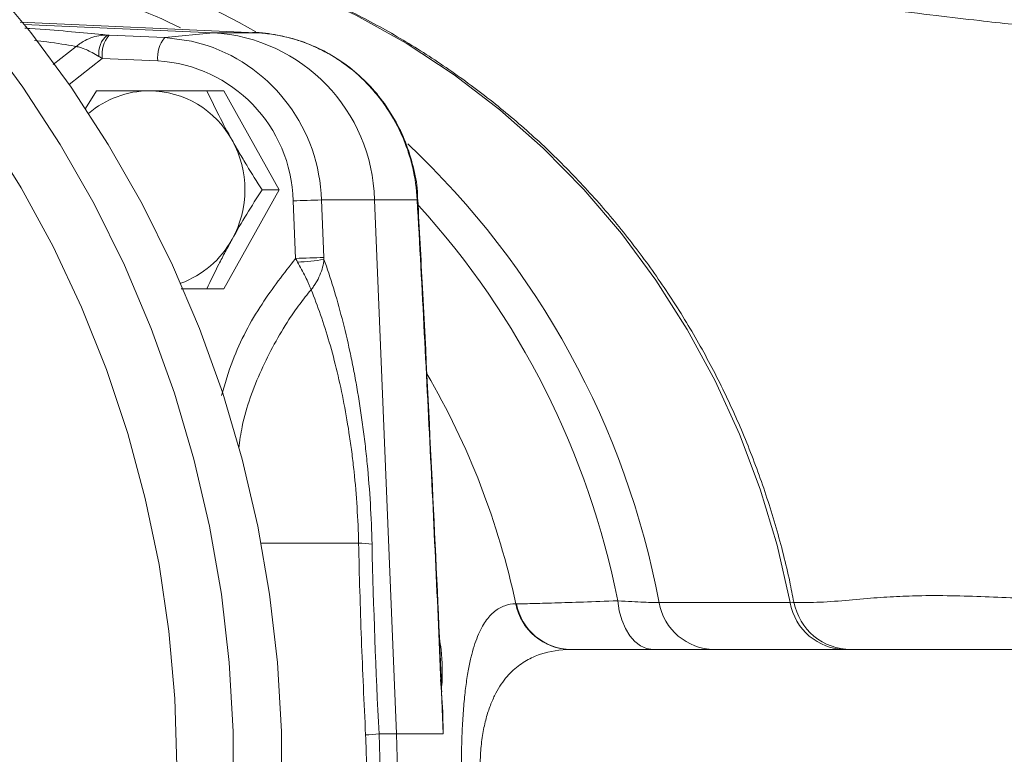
# Model space of a CAD drawing. Header units: millimetres. Extents: x -2 to 362, y 64 to 306.
# Tile 13 of 15: x 173 to 258, y 186 to 249. Entities that reach past the tile are written whole.
import ezdxf

# ---------------------------------------------------------------- set-up
doc = ezdxf.new("R2010")
doc.units = ezdxf.units.MM

msp = doc.modelspace()

# ---------------------------------------------------------------- linework, layer by layer
at = {"color": 7, "linetype": 'Continuous', "lineweight": 15}
for p, q in [((193.521, 247.92), (173.252, 248.824)), ((189.853, 247.92), (173.614, 248.637)), ((185.681, 247.5), (189.853, 247.92)), ((193.521, 247.92), (189.853, 247.92)), ((180.906, 247.711), (185.681, 247.5)), ((185.095, 245.503), (180.32, 245.713)), ((178.865, 241.404), (179.823, 242.931)), ((190.764, 242.931), (189.304, 242.931)), ((195.504, 234.431), (190.764, 242.931)), ((190.764, 225.931), (195.504, 234.431)), ((195.504, 234.431), (194.044, 234.431)), ((199.151, 233.554), (203.712, 233.572)), ((199.151, 233.554), (199.355, 228.611)), ((205.6, 187.701), (203.712, 233.572)), ((207.38, 233.572), (203.712, 233.572)), ((207.447, 233.596), (207.445, 233.593)), ((196.921, 228.526), (196.718, 233.469)), ((189.304, 225.931), (187.103, 225.931)), ((190.764, 225.931), (189.304, 225.931)), ((228.168, 198.96), (239.429, 198.96)), ((283.152, 194.934), (220.605, 194.934)), ((209.459, 191.291), (209.386, 192.368)), ((204.1, 187.695), (205.6, 187.701)), ((209.606, 187.701), (205.6, 187.701))]:
    msp.add_line(p, q, dxfattribs=at)
at = {"color": 8, "linetype": 'Continuous', "lineweight": 15}
for p, q in [((176.104, 245.198), (178.085, 246.736)), ((180.32, 245.713), (177.467, 243.464)), ((202.341, 204.064), (193.966, 204.064)), ((239.429, 198.96), (239.661, 198.993))]:
    msp.add_line(p, q, dxfattribs=at)
at = {"color": 8, "linetype": 'Continuous', "lineweight": 15, "flags": 128}
for points in [[(180.175, 256.334), (183.608, 255.781), (188.386, 254.704), (193.079, 253.283), (197.665, 251.523), (202.119, 249.434), (206.421, 247.027), (210.548, 244.312), (214.481, 241.304), (218.2, 238.017), (221.687, 234.467), (224.925, 230.673), (227.896, 226.653), (230.588, 222.426), (232.986, 218.014), (235.079, 213.438), (236.856, 208.722), (238.308, 203.888), (239.429, 198.96)], [(170.022, 247.943), (173.496, 243.232), (176.694, 238.316), (179.605, 233.213), (182.219, 227.94), (184.527, 222.517), (186.521, 216.961), (188.193, 211.292), (189.537, 205.532), (190.55, 199.698), (191.227, 193.813), (191.566, 187.897), (191.566, 181.97), (191.227, 176.054), (190.55, 170.169), (189.537, 164.336), (188.193, 158.575), (186.521, 152.907), (184.527, 147.351), (182.219, 141.927), (179.605, 136.655), (176.694, 131.551), (173.496, 126.636), (170.022, 121.925)], [(207.445, 233.593), (207.441, 233.59), (207.38, 233.572)]]:
    msp.add_lwpolyline(points, dxfattribs=at)
at = {"color": 7, "linetype": 'Continuous', "lineweight": 15, "flags": 128}
for points in [[(170.426, 252.432), (174.163, 247.943), (177.637, 243.232), (180.835, 238.316), (183.746, 233.213), (186.361, 227.94), (188.668, 222.517), (190.662, 216.961), (192.334, 211.292), (193.678, 205.532), (194.691, 199.698), (195.368, 193.813), (195.707, 187.897), (195.707, 181.97)], [(185.681, 247.5), (187.985, 247.2), (189.321, 246.837)], [(170.295, 239.468), (173.336, 234.598), (176.088, 229.547), (178.54, 224.333), (180.684, 218.976), (182.511, 213.494), (184.015, 207.908), (185.191, 202.238), (186.033, 196.505), (186.54, 190.73), (186.709, 184.934), (186.54, 179.137), (186.033, 173.362), (185.191, 167.629), (184.015, 161.959), (182.511, 156.373), (180.684, 150.892), (178.54, 145.534), (176.088, 140.32), (173.336, 135.269), (170.295, 130.4)], [(227.619, 194.934), (227.085, 195.011), (226.568, 195.24), (226.084, 195.615), (225.646, 196.122), (225.27, 196.748), (224.967, 197.472), (224.745, 198.272), (224.612, 199.123)]]:
    msp.add_lwpolyline(points, dxfattribs=at)
at = {"color": 8, "linetype": 'Continuous', "lineweight": 15}
for centre, radius, start, end in [((212.924, 189.149), 87.226, 40.58956, 85.94456), ((159.811, 189.017), 67.929, 60.25345, 82.29891), ((158.273, 188.971), 65.975, 64.14896, 80.69727), ((184.67, 233.116), 14.488, 1.73373, 71.27585), ((156.854, 185.494), 72.574, 10.69275, 46.75985), ((155.136, 185.375), 70.823, 11.19348, 42.35093), ((150.957, 185.153), 66.32, 11.92948, 30.31504)]:
    msp.add_arc(centre, radius, start, end, dxfattribs=at)
at = {"color": 7, "linetype": 'Continuous', "lineweight": 15}
for centre, radius, start, end in [((188.975, 233.205), 14.741, 1.42726, 86.5868), ((182.032, 246.15), 2.024, 129.24089, 187.41251), ((182.848, 246.056), 2.552, 139.56602, 187.71803), ((187.623, 245.845), 2.552, 139.56602, 187.71803), ((184.35, 233.153), 12.372, 1.46419, 86.54987), ((184.389, 234.877), 8.054, 90.15424, 130.61626), ((184.312, 234.765), 8.166, 28.65525, 89.60979), ((183.824, 234.431), 8.755, 330.9571, 29.0429), ((201.291, 137.548), 96.031, 91.27679, 92.72965), ((184.232, 234.177), 8.274, 289.93924, 331.11994), ((201.495, 132.605), 96.031, 91.27679, 92.72965), ((196.623, 243.906), 15.698, 271.72676, 280.05262), ((202.314, 196.443), 7.622, 81.05914, 89.7987), ((220.631, 199.812), 4.879, 191.22468, 268.96504), ((220.672, 199.797), 4.864, 191.07983, 269.21842), ((232.969, 199.809), 4.876, 190.03596, 269.24288), ((244.23, 199.809), 4.876, 190.03596, 269.24288), ((244.667, 199.934), 5, 190.56882, 269.99148), ((201.55, 211.1), 23.544, 273.40274, 276.21935), ((138.366, 184.934), 67.291, 357.6431, 2.3569)]:
    msp.add_arc(centre, radius, start, end, dxfattribs=at)
for points, knots in [([(239.742, 199.01), (239.629, 199.594), (239.213, 201.739), (238.268, 205.397), (236.81, 209.936), (235.054, 214.363), (233.019, 218.661), (230.711, 222.811), (228.141, 226.793), (225.321, 230.591), (222.263, 234.188), (218.98, 237.567), (215.487, 240.714), (211.8, 243.615), (207.934, 246.258), (203.908, 248.63), (199.738, 250.723), (195.444, 252.524), (191.044, 254.033), (186.556, 255.219), (182.952, 255.974), (180.838, 256.223), (180.258, 256.291)], [0, 0, 0, 0, 0.019977, 0.073427, 0.12688, 0.180326, 0.23376, 0.287183, 0.34059, 0.393981, 0.447353, 0.500705, 0.554036, 0.607345, 0.660631, 0.713894, 0.767135, 0.820354, 0.873554, 0.926736, 0.979902, 1, 1, 1, 1]), ([(325.746, 243.13), (324.905, 243.116), (323.15, 243.087), (320.515, 243.026), (317.117, 242.942), (313.248, 242.844), (309.159, 242.797), (305.666, 242.827), (302.838, 242.913), (300.667, 243.021), (299.047, 243.126), (297.613, 243.24), (296.217, 243.367), (294.598, 243.534), (292.33, 243.798), (289.349, 244.194), (285.601, 244.757), (281.596, 245.413), (277.557, 246.105), (273.788, 246.744), (270.189, 247.312), (266.799, 247.773), (263.656, 248.124), (260.945, 248.397), (258.378, 248.66), (255.419, 248.988), (251.804, 249.419), (247.578, 249.927), (242.939, 250.434), (237.837, 250.871), (232.484, 251.159), (228.795, 251.22), (226.97, 251.25)], [0, 0, 0, 0, 0.023197, 0.048432, 0.072283, 0.11761, 0.159764, 0.197174, 0.228451, 0.251282, 0.267544, 0.279888, 0.294977, 0.31315, 0.334387, 0.373672, 0.419351, 0.469756, 0.51742, 0.559931, 0.594655, 0.629961, 0.658635, 0.683287, 0.705779, 0.732819, 0.76767, 0.807408, 0.851217, 0.89773, 0.949379, 1, 1, 1, 1]), ([(173.654, 248.313), (173.803, 248.303), (175.203, 248.213), (177.373, 248.038), (179.495, 247.85), (180.499, 247.744), (180.751, 247.718)], [0, 0, 0, 0, 0.048409, 0.455544, 0.862935, 1, 1, 1, 1]), ([(207.413, 233.595), (207.41, 233.829), (207.396, 234.785), (207.062, 236.451), (206.422, 238.533), (205.472, 240.496), (204.273, 242.303), (202.833, 243.909), (201.187, 245.288), (199.373, 246.401), (197.421, 247.24), (195.382, 247.742), (193.967, 247.963), (193.254, 247.927), (193.238, 247.926)], [0, 0, 0, 0, 0.031146, 0.127635, 0.224838, 0.321461, 0.418087, 0.515086, 0.611332, 0.708408, 0.804408, 0.901135, 0.997723, 1, 1, 1, 1]), ([(207.38, 233.572), (207.33, 234.508), (207.199, 235.425), (206.885, 236.774), (206.76, 237.219), (206.47, 238.101), (206.304, 238.539), (205.753, 239.819), (205.315, 240.627), (204.555, 241.773), (204.285, 242.144), (203.708, 242.863), (203.402, 243.209), (202.451, 244.194), (201.766, 244.785), (200.662, 245.57), (200.281, 245.816), (199.495, 246.271), (199.096, 246.477), (197.877, 247.036), (197.037, 247.329), (195.737, 247.646), (195.296, 247.732), (194.411, 247.859), (193.967, 247.9), (193.521, 247.92)], [0, 0, 0, 0, 0.125, 0.125, 0.1875, 0.1875, 0.25, 0.25, 0.375, 0.375, 0.4375, 0.4375, 0.5, 0.5, 0.625, 0.625, 0.6875, 0.6875, 0.75, 0.75, 0.875, 0.875, 0.9375, 0.9375, 1, 1, 1, 1]), ([(180.751, 247.718), (180.509, 247.725), (180.269, 247.706), (179.794, 247.623), (179.557, 247.557), (179.101, 247.386), (178.882, 247.28), (178.569, 247.095), (178.468, 247.029), (178.271, 246.888), (178.175, 246.813), (178.085, 246.736)], [0, 0, 0, 0, 0.25, 0.25, 0.5, 0.5, 0.75, 0.75, 0.875, 0.875, 1, 1, 1, 1]), ([(180.025, 245.889), (179.827, 246.01), (179.637, 246.118), (179.27, 246.31), (179.093, 246.396), (178.762, 246.539), (178.608, 246.598), (178.397, 246.665), (178.329, 246.685), (178.202, 246.716), (178.141, 246.728), (178.085, 246.736)], [0, 0, 0, 0, 0.25, 0.25, 0.5, 0.5, 0.75, 0.75, 0.875, 0.875, 1, 1, 1, 1]), ([(179.823, 242.931), (180.536, 242.931), (181.275, 242.931), (182.788, 242.931), (183.565, 242.931), (184.367, 242.931)], [0, 0, 0, 0, 0.5, 0.5, 1, 1, 1, 1]), ([(184.367, 242.931), (184.768, 242.931), (185.177, 242.931), (186.002, 242.931), (186.414, 242.931), (187.652, 242.931), (188.478, 242.931), (189.304, 242.931)], [0, 0, 0, 0, 0.25, 0.25, 0.5, 0.5, 1, 1, 1, 1]), ([(189.304, 242.931), (189.632, 242.236), (189.973, 241.536), (190.694, 240.12), (191.074, 239.405), (191.478, 238.681)], [0, 0, 0, 0, 0.5, 0.5, 1, 1, 1, 1]), ([(191.478, 238.681), (191.679, 238.321), (191.885, 237.958), (192.303, 237.242), (192.515, 236.886), (193.158, 235.824), (193.598, 235.125), (194.044, 234.431)], [0, 0, 0, 0, 0.25, 0.25, 0.5, 0.5, 1, 1, 1, 1]), ([(194.044, 234.431), (193.597, 233.736), (193.157, 233.036), (192.299, 231.62), (191.881, 230.905), (191.478, 230.181)], [0, 0, 0, 0, 0.5, 0.5, 1, 1, 1, 1]), ([(209.606, 187.701), (209.291, 195.352), (208.944, 203), (208.196, 218.29), (207.796, 225.932), (207.38, 233.572)], [0, 0, 0, 0, 0.5, 0.5, 1, 1, 1, 1]), ([(209.488, 191.292), (209.465, 191.848), (209.223, 197.739), (208.673, 209.31), (208.006, 222.854), (207.563, 231.06), (207.426, 233.592)], [0, 0, 0, 0, 0.039442, 0.41759, 0.820331, 1, 1, 1, 1]), ([(191.478, 230.181), (191.276, 229.821), (191.079, 229.458), (190.697, 228.742), (190.512, 228.386), (189.971, 227.324), (189.631, 226.625), (189.304, 225.931)], [0, 0, 0, 0, 0.25, 0.25, 0.5, 0.5, 1, 1, 1, 1]), ([(197.096, 228.216), (197.071, 228.259), (197.046, 228.302), (197.021, 228.346), (196.987, 228.406), (196.954, 228.466), (196.921, 228.526)], [0, 0, 0, 0, 0.0001504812, 0.0001504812, 0.0001504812, 0.0003577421, 0.0003577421, 0.0003577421, 0.0003577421]), ([(199.355, 228.611), (199.356, 228.58), (199.358, 228.549), (199.359, 228.518), (199.361, 228.495), (199.362, 228.472), (199.363, 228.45)], [0, 0, 0, 0, 0.0000940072, 0.0000940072, 0.0000940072, 0.0001622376, 0.0001622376, 0.0001622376, 0.0001622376]), ([(197.096, 228.216), (197.22, 228.004), (197.337, 227.793), (197.561, 227.374), (197.669, 227.164), (197.868, 226.759), (197.96, 226.564), (198.084, 226.284), (198.123, 226.193), (198.196, 226.016), (198.231, 225.929), (198.262, 225.848)], [0, 0, 0, 0, 0.25, 0.25, 0.5, 0.5, 0.75, 0.75, 0.875, 0.875, 1, 1, 1, 1]), ([(199.363, 228.45), (199.346, 228.224), (199.307, 227.997), (199.189, 227.544), (199.11, 227.315), (198.919, 226.87), (198.806, 226.653), (198.617, 226.34), (198.55, 226.238), (198.41, 226.039), (198.337, 225.941), (198.262, 225.848)], [0, 0, 0, 0, 0.25, 0.25, 0.5, 0.5, 0.75, 0.75, 0.875, 0.875, 1, 1, 1, 1]), ([(199.363, 228.45), (199.642, 227.676), (199.914, 226.864), (200.433, 225.173), (200.682, 224.295), (201.156, 222.466), (201.382, 221.516), (201.703, 220.033), (201.806, 219.528), (202.006, 218.506), (202.101, 217.989), (202.375, 216.42), (202.542, 215.35), (202.765, 213.708), (202.835, 213.154), (202.966, 212.034), (203.027, 211.465), (203.306, 208.609), (203.446, 206.302), (203.499, 203.972)], [0, 0, 0, 0, 0.125, 0.125, 0.25, 0.25, 0.375, 0.375, 0.4375, 0.4375, 0.5, 0.5, 0.625, 0.625, 0.6875, 0.6875, 0.75, 0.75, 1, 1, 1, 1]), ([(202.341, 204.064), (202.297, 206.138), (202.166, 208.189), (201.898, 210.725), (201.839, 211.232), (201.713, 212.23), (201.645, 212.722), (201.428, 214.183), (201.266, 215.134), (200.908, 216.99), (200.712, 217.897), (200.289, 219.662), (200.064, 220.509), (199.59, 222.141), (199.341, 222.925), (198.818, 224.434), (198.545, 225.158), (198.262, 225.848)], [0, 0, 0, 0, 0.25, 0.25, 0.3125, 0.3125, 0.375, 0.375, 0.5, 0.5, 0.625, 0.625, 0.75, 0.75, 0.875, 0.875, 1, 1, 1, 1]), ([(202.947, 187.598), (202.807, 190.343), (202.687, 193.09), (202.485, 198.58), (202.403, 201.323), (202.341, 204.064)], [0, 0, 0, 0, 0.5, 0.5, 1, 1, 1, 1]), ([(215.845, 171.005), (215.519, 171.01), (215.206, 171.062), (214.606, 171.272), (214.319, 171.429), (213.772, 171.862), (213.512, 172.139), (213.144, 172.664), (213.025, 172.857), (212.794, 173.287), (212.683, 173.523), (212.366, 174.293), (212.175, 174.89), (211.918, 175.956), (211.838, 176.339), (211.69, 177.158), (211.623, 177.595), (211.5, 178.534), (211.445, 179.037), (211.374, 179.834), (211.352, 180.107), (211.312, 180.663), (211.293, 180.946), (211.245, 181.811), (211.22, 182.41), (211.186, 183.659), (211.178, 184.286), (211.178, 185.227), (211.18, 185.541), (211.188, 186.169), (211.194, 186.485), (211.219, 187.419), (211.243, 188.019), (211.308, 189.179), (211.348, 189.742), (211.442, 190.8), (211.496, 191.298), (211.618, 192.238), (211.686, 192.682), (211.833, 193.502), (211.911, 193.882), (212.08, 194.588), (212.17, 194.915), (212.361, 195.524), (212.462, 195.806), (212.778, 196.579), (213.006, 197.002), (213.494, 197.708), (213.755, 197.989), (214.17, 198.322), (214.312, 198.417), (214.602, 198.579), (214.751, 198.646), (215.204, 198.805), (215.519, 198.858), (215.845, 198.862)], [0, 0, 0, 0, 0.0625, 0.0625, 0.125, 0.125, 0.1875, 0.1875, 0.21875, 0.21875, 0.25, 0.25, 0.3125, 0.3125, 0.34375, 0.34375, 0.375, 0.375, 0.40625, 0.40625, 0.421875, 0.421875, 0.4375, 0.4375, 0.46875, 0.46875, 0.5, 0.5, 0.515625, 0.515625, 0.53125, 0.53125, 0.5625, 0.5625, 0.59375, 0.59375, 0.625, 0.625, 0.65625, 0.65625, 0.6875, 0.6875, 0.71875, 0.71875, 0.75, 0.75, 0.8125, 0.8125, 0.875, 0.875, 0.90625, 0.90625, 0.9375, 0.9375, 1, 1, 1, 1]), ([(215.899, 198.862), (216.255, 198.863), (216.711, 198.869), (217.813, 198.893), (218.46, 198.911), (219.949, 198.957), (220.776, 198.984), (222.579, 199.048), (223.556, 199.084), (224.612, 199.123)], [0, 0, 0, 0, 0.25, 0.25, 0.5, 0.5, 0.75, 0.75, 1, 1, 1, 1]), ([(224.612, 199.123), (225.479, 199.068), (226.218, 199.028), (227.132, 198.987), (227.397, 198.977), (227.844, 198.963), (228.027, 198.96), (228.168, 198.96)], [0, 0, 0, 0, 0.5, 0.5, 0.75, 0.75, 1, 1, 1, 1]), ([(220.543, 194.934), (219.652, 194.928), (218.791, 194.806), (217.553, 194.39), (217.152, 194.213), (216.375, 193.765), (216, 193.495), (215.278, 192.83), (214.929, 192.433), (214.445, 191.722), (214.29, 191.465), (213.993, 190.903), (213.85, 190.596), (213.582, 189.923), (213.458, 189.561), (213.291, 188.971), (213.238, 188.766), (213.139, 188.339), (213.093, 188.116), (212.969, 187.431), (212.903, 186.95), (212.836, 186.185), (212.819, 185.921), (212.798, 185.396), (212.793, 185.133), (212.795, 184.606), (212.802, 184.341), (212.827, 183.812), (212.847, 183.55), (212.919, 182.79), (212.988, 182.314), (213.116, 181.64), (213.163, 181.42), (213.264, 180.997), (213.318, 180.796), (213.488, 180.217), (213.612, 179.865), (213.877, 179.212), (214.019, 178.911), (214.319, 178.353), (214.476, 178.096), (214.963, 177.393), (215.307, 177.006), (215.851, 176.512), (216.037, 176.363), (216.413, 176.091), (216.604, 175.969), (217.184, 175.639), (217.582, 175.466), (218.804, 175.061), (219.657, 174.939), (220.543, 174.934)], [0, 0, 0, 0, 0.125, 0.125, 0.1875, 0.1875, 0.25, 0.25, 0.3125, 0.3125, 0.34375, 0.34375, 0.375, 0.375, 0.40625, 0.40625, 0.421875, 0.421875, 0.4375, 0.4375, 0.46875, 0.46875, 0.484375, 0.484375, 0.5, 0.5, 0.515625, 0.515625, 0.53125, 0.53125, 0.5625, 0.5625, 0.578125, 0.578125, 0.59375, 0.59375, 0.625, 0.625, 0.65625, 0.65625, 0.6875, 0.6875, 0.75, 0.75, 0.78125, 0.78125, 0.8125, 0.8125, 0.875, 0.875, 1, 1, 1, 1])]:
    msp.add_open_spline(points, degree=3, knots=knots, dxfattribs=at)
at = {"color": 8, "linetype": 'Continuous', "lineweight": 15}
for points, knots in [([(178.085, 246.736), (178.037, 246.745), (177.293, 246.881), (176.213, 247.062), (174.849, 247.216), (174.484, 247.258)], [0, 0, 0, 0, 0.048063, 0.744852, 1, 1, 1, 1]), ([(190.553, 216.75), (190.853, 217.759), (191.679, 220.529), (193.818, 224.541), (195.928, 227.25), (196.921, 228.526)], [0, 0, 0, 0, 0.232671, 0.638608, 1, 1, 1, 1]), ([(198.262, 225.848), (197.93, 225.433), (197.264, 224.602), (195.713, 222.376), (193.877, 218.949), (192.454, 215.178), (192.128, 212.857), (192.04, 212.229)], [0, 0, 0, 0, 0.1057378, 0.2117874, 0.5384393, 0.8749785, 1, 1, 1, 1]), ([(239.668, 198.964), (240.235, 198.962), (241.463, 198.959), (243.794, 199.101), (246.292, 199.35), (248.592, 199.498), (252.013, 199.613), (256.525, 199.475), (262.426, 199.193), (268.34, 199.147), (273.865, 199.199), (277.443, 199.225), (279.232, 199.238)], [0, 0, 0, 0, 0.051025, 0.1103, 0.165962, 0.21717, 0.268556, 0.411458, 0.554424, 0.702429, 0.851192, 1, 1, 1, 1]), ([(209.284, 195.911), (209.337, 195.579), (209.555, 194.227), (209.527, 192.863), (209.506, 191.833)], [0, 0, 0, 0, 0.245179, 1, 1, 1, 1]), ([(209.606, 187.701), (209.606, 187.718), (209.597, 188.376), (209.596, 189.573), (209.502, 190.752), (209.459, 191.291)], [0, 0, 0, 0, 0.014449, 0.549039, 1, 1, 1, 1])]:
    msp.add_open_spline(points, degree=3, knots=knots, dxfattribs=at)
at = {"color": 7, "linetype": 'Continuous', "lineweight": 15}
for points in [[(180.751, 247.718), (180.802, 247.715), (180.854, 247.713), (180.906, 247.711)], [(180.32, 245.713), (180.22, 245.772), (180.121, 245.831), (180.025, 245.889)], [(203.499, 203.972), (203.62, 198.55), (203.821, 193.124), (204.1, 187.695)], [(215.845, 198.862), (215.863, 198.862), (215.88, 198.862), (215.899, 198.862)], [(220.605, 194.934), (220.584, 194.934), (220.563, 194.934), (220.543, 194.934)], [(202.947, 182.269), (203.037, 184.046), (203.037, 185.822), (202.947, 187.598)], [(204.1, 187.695), (204.194, 185.854), (204.194, 184.013), (204.1, 182.172)]]:
    msp.add_open_spline(points, degree=3, dxfattribs=at)

doc.saveas('drawing.dxf')
